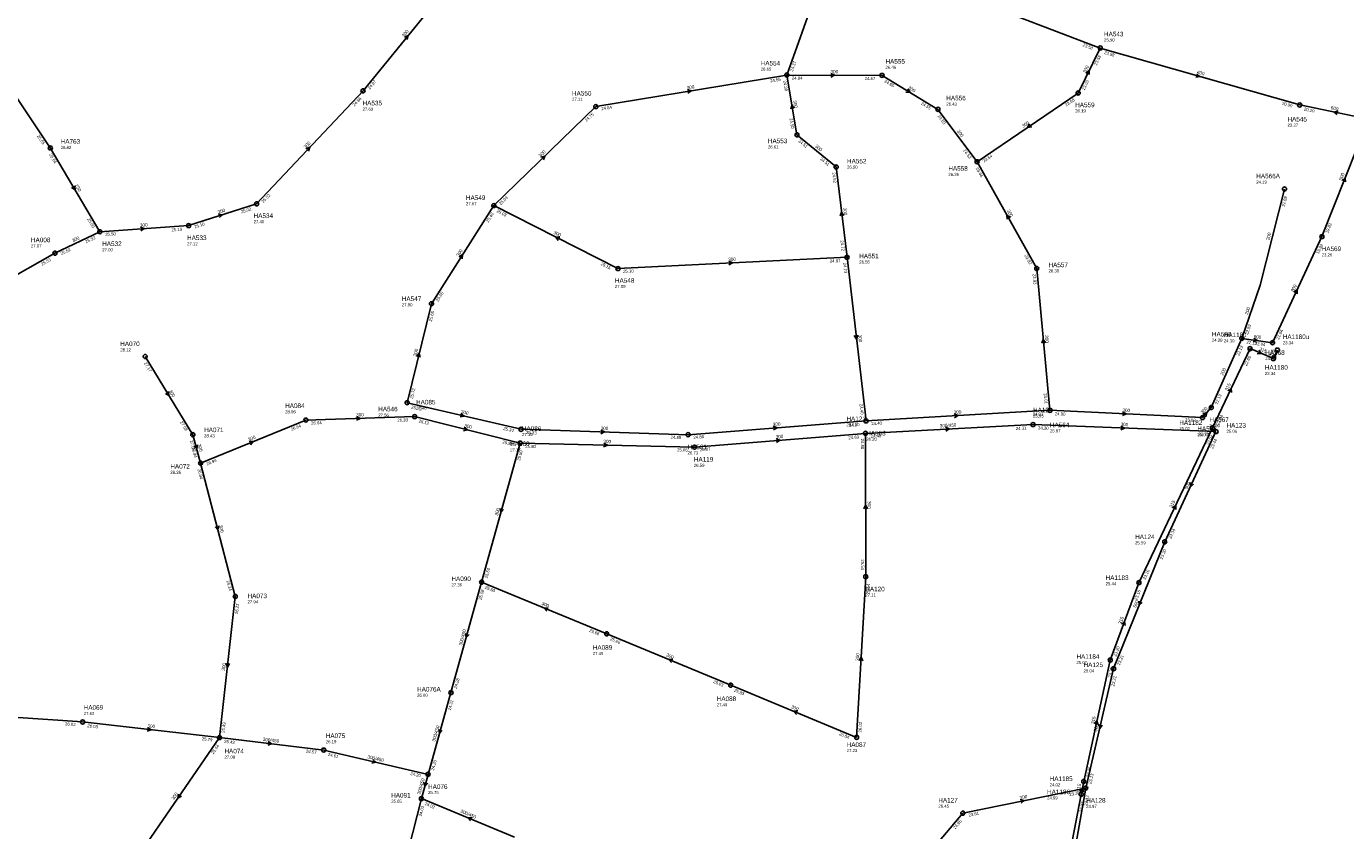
# Model space of a CAD drawing. Header units: metres. Extents: x 179992 to 198392, y 351761 to 369438.
# Tile 108 of 194: x 194499 to 195015, y 361213 to 361528. Entities that reach past the tile are written whole.
import ezdxf

# ---------------------------------------------------------------- set-up
doc = ezdxf.new("R2010")
doc.units = ezdxf.units.M

msp = doc.modelspace()

# ---------------------------------------------------------------- linework, layer by layer
at = {"layer": 'B-WE-RI-GWA-RIOOLLEIDING', "linetype": 'Continuous'}
for points in [[(194479.92, 361522.42), (194508.3, 361480.08)], [(194508.3, 361480.08), (194527.69, 361447.29)], [(194974.32, 361405.57), (194962.36, 361378.51)]]:
    msp.add_lwpolyline(points, dxfattribs=at)
at = {"layer": 'B-WE-RI-GWA-RIOOLLEIDING_BETON_300', "linetype": 'Continuous'}
for points in [[(194796.36, 361508.59), (194814.31, 361559.18)], [(194630.6, 361502.42), (194665.92, 361545.72)], [(194867.73, 361538.79), (194918.93, 361519.15)], [(194910.29, 361501.55), (194918.93, 361519.15)], [(194721.64, 361496.25), (194796.36, 361508.59)], [(194800.31, 361485.21), (194796.36, 361508.59)], [(194796.36, 361508.59), (194833.62, 361508.44)], [(194833.62, 361508.44), (194855.46, 361495.16)], [(194588.98, 361458.22), (194630.6, 361502.42)], [(194870.76, 361474.67), (194910.29, 361501.55)], [(194681.75, 361457.52), (194721.64, 361496.25)], [(194855.46, 361495.16), (194870.76, 361474.67)], [(194815.65, 361472.64), (194800.31, 361485.21)], [(194819.91, 361437.29), (194815.65, 361472.64)], [(194894.11, 361432.92), (194870.76, 361474.67)], [(194562.38, 361449.69), (194588.98, 361458.22)], [(194657.37, 361419.11), (194681.75, 361457.52)], [(194730.29, 361432.88), (194681.75, 361457.52)], [(194527.69, 361447.29), (194562.38, 361449.69)], [(194510.11, 361438.9), (194527.69, 361447.29)], [(194462.02, 361411.65), (194510.11, 361438.9)], [(194730.29, 361432.88), (194819.91, 361437.29)], [(194819.91, 361437.29), (194827.33, 361373.29)], [(194899.24, 361377.42), (194894.11, 361432.92)], [(194647.87, 361380.38), (194657.37, 361419.11)], [(194545.41, 361398.47), (194564.03, 361367.9)], [(194647.87, 361380.38), (194692.42, 361370)], [(194827.33, 361373.29), (194899.24, 361377.42)], [(194899.24, 361377.42), (194958.94, 361374.59)], [(194958.94, 361374.59), (194962.36, 361378.51)], [(194567.1, 361356.75), (194608.26, 361373.6)], [(194608.26, 361373.6), (194650.77, 361374.96)], [(194650.77, 361374.96), (194692.07, 361364.62)], [(194757.75, 361367.89), (194827.33, 361373.29)], [(194564.03, 361367.9), (194567.1, 361356.75)], [(194692.42, 361370), (194757.75, 361367.89)], [(194760.25, 361363.03), (194827.12, 361368.41)], [(194827.21, 361312.32), (194827.12, 361368.41)], [(194892.66, 361371.84), (194964.2, 361369.1)], [(194692.07, 361364.62), (194676.99, 361310.19)], [(194692.07, 361364.62), (194760.25, 361363.03)], [(194567.1, 361356.75), (194580.64, 361304.58)], [(194725.94, 361289.97), (194676.99, 361310.19)], [(194823.64, 361249.48), (194827.21, 361312.32)], [(194580.64, 361304.58), (194574.46, 361249.39)], [(194774.42, 361269.9), (194725.94, 361289.97)], [(194823.64, 361249.48), (194774.42, 361269.9)], [(194466.49, 361259.21), (194520.95, 361255.5)], [(194520.95, 361255.5), (194574.46, 361249.39)], [(194574.46, 361249.39), (194541.87, 361202.03)], [(194865.21, 361219.84), (194913.25, 361229.63)], [(194836.73, 361186.2), (194865.21, 361219.84)]]:
    msp.add_lwpolyline(points, dxfattribs=at)
at = {"layer": 'B-WE-RI-GWA-RIOOLLEIDING_BETON_400', "linetype": 'Continuous'}
msp.add_lwpolyline([(194918.93, 361519.15), (194996.93, 361496.87)], dxfattribs=at)
at = {"layer": 'B-WE-RI-GWA-RIOOLLEIDING_BETON_450', "linetype": 'Continuous'}
for points in [[(194827.12, 361368.41), (194892.66, 361371.84)], [(194676.99, 361310.19), (194665, 361267)], [(194665, 361267), (194656.05, 361235.02)], [(194574.46, 361249.39), (194615.22, 361244.51)], [(194615.22, 361244.51), (194656.05, 361235.02)], [(194656.05, 361235.02), (194653.44, 361225.52)], [(194653.44, 361225.52), (194644.95, 361192.38)], [(194689.84, 361210.5), (194653.44, 361225.52)]]:
    msp.add_lwpolyline(points, dxfattribs=at)
at = {"layer": 'B-WE-RI-GWA-RIOOLLEIDING_BETON_500', "linetype": 'Continuous'}
for points in [[(194964.2, 361369.1), (194944.16, 361325.98)], [(194944.16, 361325.98), (194924.18, 361276.38)], [(194924.18, 361276.38), (194913.25, 361229.63)], [(194913.25, 361229.63), (194903.64, 361175.16)]]:
    msp.add_lwpolyline(points, dxfattribs=at)
at = {"layer": 'B-WE-RI-GWA-RIOOLLEIDING_BETON_600', "linetype": 'Continuous'}
for points in [[(194996.93, 361496.87), (195023.81, 361491.36)], [(194986.3, 361403.89), (194974.32, 361405.57)]]:
    msp.add_lwpolyline(points, dxfattribs=at)
at = {"layer": 'B-WE-RI-GWA-RIOOLLEIDING_BETON_800', "linetype": 'Continuous'}
for points in [[(195005.62, 361445.4), (195023.81, 361491.36)], [(194986.3, 361403.89), (195005.62, 361445.4)]]:
    msp.add_lwpolyline(points, dxfattribs=at)
at = {"layer": 'B-WE-RI-GWA-RIOOLLEIDING_PVC_200', "linetype": 'Continuous'}
msp.add_lwpolyline([(194991, 361464), (194981.427, 361426.361), (194974.32, 361405.57)], dxfattribs=at)
at = {"layer": 'B-WE-RI-GWA-RIOOLPUT_INSPECTIEPUT'}
for centre in [(194918.93, 361519.15), (194796.36, 361508.59), (194833.62, 361508.44), (194630.6, 361502.42), (194910.29, 361501.55), (194721.64, 361496.25), (194855.46, 361495.16), (194996.93, 361496.87), (194800.31, 361485.21), (194508.3, 361480.08), (194870.76, 361474.67), (194815.65, 361472.64), (194588.98, 361458.22), (194681.75, 361457.52), (194562.38, 361449.69), (194527.69, 361447.29), (195005.62, 361445.4), (194510.11, 361438.9), (194819.91, 361437.29), (194730.29, 361432.88), (194894.11, 361432.92), (194657.37, 361419.11), (194974.32, 361405.57), (194986.3, 361403.89), (194545.41, 361398.47), (194647.87, 361380.38), (194899.24, 361377.42), (194962.36, 361378.51), (194608.26, 361373.6), (194650.77, 361374.96), (194827.33, 361373.29), (194892.66, 361371.84), (194958.94, 361374.59), (194564.03, 361367.9), (194692.42, 361370), (194757.75, 361367.89), (194827.12, 361368.41), (194964.2, 361369.1), (194692.07, 361364.62), (194760.25, 361363.03), (194567.1, 361356.75), (194944.16, 361325.98), (194676.99, 361310.19), (194827.21, 361312.32), (194580.64, 361304.58), (194725.94, 361289.97), (194924.18, 361276.38), (194774.42, 361269.9), (194665, 361267), (194520.95, 361255.5), (194574.46, 361249.39), (194823.64, 361249.48), (194615.22, 361244.51), (194656.05, 361235.02), (194913.25, 361229.63), (194653.44, 361225.52), (194865.21, 361219.84)]:
    msp.add_circle(centre, 0.8, dxfattribs=at)
at = {"layer": 'B-WE-RI-GWA_STROMINGSRICHTING'}
for points in [[(194646.79, 361523.41), (194648.26, 361524.07), (194647.91, 361522.5)], [(194813.55, 361509.24), (194814.99, 361508.52), (194813.55, 361507.8)], [(194913.33, 361509.37), (194914.61, 361510.35), (194914.62, 361508.74)], [(194956.74, 361509.1), (194957.93, 361508.01), (194956.35, 361507.71)], [(194757.46, 361502.9), (194759, 361502.42), (194757.7, 361501.47)], [(194843.68, 361503.16), (194844.54, 361501.8), (194842.94, 361501.93)], [(194799.28, 361495.6), (194798.33, 361496.9), (194797.86, 361495.36)], [(195011.93, 361494.53), (195010.37, 361494.11), (195011.64, 361493.12)], [(194891.31, 361489.52), (194890.53, 361488.11), (194892.12, 361488.32)], [(194608.28, 361479.77), (194609.79, 361480.32), (194609.33, 361478.78)], [(194700.16, 361476.4), (194701.7, 361476.89), (194701.16, 361475.37)], [(194517.88, 361465.29), (194517.99, 361463.68), (194516.64, 361464.56)], [(195013.52, 361467.31), (195014.71, 361468.38), (195014.85, 361466.78)], [(194818.67, 361453.62), (194817.78, 361454.96), (194817.24, 361453.45)], [(194574.09, 361454.2), (194575.68, 361453.95), (194574.53, 361452.83)], [(194883.77, 361452.89), (194882.43, 361453.79), (194882.51, 361452.19)], [(194543.55, 361449.11), (194545.04, 361448.49), (194543.65, 361447.67)], [(194707.63, 361445.19), (194706.02, 361445.2), (194706.98, 361443.91)], [(194668.18, 361437.49), (194669.56, 361438.32), (194669.4, 361436.71)], [(194773.63, 361435.73), (194775.1, 361435.08), (194773.7, 361434.3)], [(194994.7, 361423.64), (194995.96, 361424.65), (194996.01, 361423.04)], [(194824.17, 361406.8), (194823.62, 361405.29), (194822.74, 361406.64)], [(194897.52, 361403.8), (194896.67, 361405.17), (194896.09, 361403.67)], [(194978.98, 361405.64), (194980.31, 361404.73), (194978.78, 361404.22)], [(194651.58, 361398.52), (194652.62, 361399.74), (194652.98, 361398.17)], [(194554.59, 361384.79), (194554.72, 361383.18), (194553.36, 361384.04)], [(194628.05, 361374.95), (194629.52, 361374.28), (194628.1, 361373.51)], [(194668.91, 361376.22), (194670.15, 361375.19), (194668.58, 361374.82)], [(194861.81, 361375.99), (194863.28, 361375.35), (194861.89, 361374.55)], [(194927.69, 361376.79), (194929.09, 361376.01), (194927.62, 361375.35)], [(194959.04, 361375.89), (194960.65, 361376.55), (194960.21, 361374.86)], [(194670.2, 361370.84), (194671.42, 361369.79), (194669.85, 361369.44)], [(194723.67, 361369.71), (194725.09, 361368.95), (194723.62, 361368.27)], [(194791.05, 361371.2), (194792.54, 361370.59), (194791.16, 361369.76)], [(194858.41, 361370.77), (194859.89, 361370.12), (194858.49, 361369.33)], [(194927.02, 361371.24), (194928.43, 361370.47), (194926.96, 361369.81)], [(194565.88, 361363.9), (194565.57, 361362.33), (194564.49, 361363.52)], [(194586.07, 361365.3), (194587.68, 361365.17), (194586.62, 361363.96)], [(194724.74, 361364.58), (194726.16, 361363.83), (194724.7, 361363.14)], [(194792.19, 361366.32), (194793.68, 361365.72), (194792.31, 361364.89)], [(194954.13, 361349.15), (194954.18, 361347.54), (194955.44, 361348.54)], [(194684.22, 361338.98), (194684.53, 361337.41), (194685.61, 361338.6)], [(194827.89, 361338.93), (194827.16, 361340.36), (194826.45, 361338.92)], [(194574.21, 361332.24), (194573.87, 361330.67), (194572.81, 361331.88)], [(194703.07, 361300.2), (194701.46, 361300.08), (194702.52, 361298.86)], [(194934.04, 361302.78), (194934.17, 361301.18), (194935.38, 361302.25)], [(194670.69, 361290.18), (194670.99, 361288.59), (194672.07, 361289.79)], [(194751.79, 361280.05), (194750.18, 361279.93), (194751.24, 361278.72)], [(194824.62, 361279.5), (194825.42, 361280.9), (194826.06, 361279.42)], [(194576.99, 361278.5), (194577.55, 361276.98), (194578.43, 361278.34)], [(194800.64, 361259.8), (194799.03, 361259.69), (194800.08, 361258.47)], [(194546.36, 361253.32), (194547.71, 361252.45), (194546.19, 361251.89)], [(194918.34, 361254.57), (194918.71, 361253.01), (194919.74, 361254.24)], [(194660.22, 361252.59), (194660.52, 361251.01), (194661.61, 361252.2)], [(194593.5, 361247.84), (194594.84, 361246.95), (194593.32, 361246.41)], [(194634.4, 361240.79), (194635.64, 361239.77), (194634.07, 361239.39)], [(194654.41, 361231.98), (194654.74, 361230.27), (194655.91, 361231.57)], [(194558.39, 361227.3), (194558.16, 361225.71), (194559.57, 361226.49)], [(194887.68, 361225.15), (194889.23, 361224.73), (194887.96, 361223.74)], [(194673.25, 361218.13), (194671.64, 361218.01), (194672.7, 361216.8)]]:
    msp.add_lwpolyline(points, dxfattribs=at)
at = {"layer": 'B-WE-RI-HWA-RIOOLLEIDING_PVC_250', "linetype": 'Continuous'}
msp.add_lwpolyline([(194900.497, 361170.222), (194911.467, 361227.164)], dxfattribs=at)
at = {"layer": 'B-WE-RI-HWA-RIOOLLEIDING_PVC_315', "linetype": 'Continuous'}
for points in [[(194962.828, 361370.513), (194977.54, 361401.549)], [(194977.54, 361401.549), (194986.648, 361397.647)], [(194986.648, 361397.647), (194988.226, 361400.98)], [(194934.061, 361309.996), (194962.828, 361370.513)], [(194922.852, 361279.719), (194934.061, 361309.996)], [(194912.472, 361232.224), (194922.852, 361279.719)], [(194911.467, 361227.164), (194912.472, 361232.224)]]:
    msp.add_lwpolyline(points, dxfattribs=at)
at = {"layer": 'B-WE-RI-HWA-RIOOLPUT_INSPECTIEPUT'}
for centre in [(194977.54, 361401.55), (194986.65, 361397.65), (194988.23, 361400.98), (194962.83, 361370.51), (194934.06, 361310), (194922.85, 361279.72), (194912.47, 361232.22), (194911.47, 361227.16)]:
    msp.add_circle(centre, 0.8, dxfattribs=at)
at = {"layer": 'B-WE-RI-HWA_STROMINGSRICHTING'}
for points in [[(194980.97, 361400.93), (194982.09, 361399.6), (194980.35, 361399.5)], [(194986.06, 361398.24), (194987.44, 361399.31), (194987.47, 361397.57)], [(194968.92, 361385.04), (194970.18, 361386.03), (194970.22, 361384.42)], [(194947.18, 361339.26), (194948.44, 361340.25), (194948.48, 361338.64)], [(194927.28, 361293.76), (194928.46, 361294.86), (194928.63, 361293.26)], [(194916.65, 361254.72), (194917.66, 361255.97), (194918.06, 361254.41)], [(194910.9, 361228.32), (194911.97, 361229.69), (194912.43, 361228.01)]]:
    msp.add_lwpolyline(points, dxfattribs=at)
at = {"layer": 'B-WE-RI-RIOOLPUT_INSPECTIEPUT'}
msp.add_circle((194991, 361464), 0.8, dxfattribs=at)

# ---------------------------------------------------------------- texts
at = {"layer": 'B-WE-RI-GWA_AFM'}
for s, rotation, p in [('300', 50.8, (194646.68, 361523.34)), ('300', 63.85, (194913.22, 361509.28)), ('300', -0.23, (194813.43, 361509.28)), ('400', -15.94, (194956.65, 361509.19)), ('300', 9.38, (194757.33, 361502.93)), ('300', -31.3, (194843.62, 361503.29)), ('300', -80.41, (194798.83, 361498.57)), ('600', -11.58, (195009, 361495.2)), ('300', -53.25, (194862.8, 361486.62)), ('300', 34.22, (194888.8, 361487.9)), ('300', 46.72, (194608.17, 361479.72)), ('300', -39.33, (194807.28, 361480.54)), ('300', 44.15, (194700.02, 361476.34)), ('800', 68.41, (195013.42, 361467.22)), ('250', -59.4, (194517.87, 361465.43)), ('300', 17.78, (194573.96, 361454.24)), ('300', -83.13, (194818.37, 361456.62)), ('300', -60.78, (194882.35, 361455.54)), ('300', 3.96, (194543.41, 361449.18)), ('300', 25.51, (194517.16, 361443.11)), ('300', -26.91, (194704.98, 361446.6)), ('200', 75.73, (194985.07, 361443.88)), ('300', 57.6, (194668.06, 361437.42)), ('300', 2.82, (194773.49, 361435.81)), ('800', 65.04, (194994.59, 361423.58)), ('200', 71.13, (194976.64, 361414.75)), ('300', -83.39, (194824.23, 361406.93)), ('300', -84.72, (194897.31, 361406.79)), ('600', -7.98, (194978.87, 361405.71)), ('300', 76.22, (194651.49, 361398.44)), ('200', 66.16, (194967.01, 361390.91)), ('300', -58.65, (194554.57, 361384.94)), ('300', -13.12, (194668.8, 361376.29)), ('300', 3.29, (194861.67, 361376.03)), ('300', -2.71, (194927.57, 361376.84)), ('300', 48.9, (194959.04, 361375.89)), ('300', 1.83, (194627.93, 361375)), ('300', -14.06, (194670.1, 361370.91)), ('300', 4.44, (194790.92, 361371.25)), ('300/450', 3, (194856.21, 361370.72)), ('300', -2.19, (194926.9, 361371.31)), ('300', 22.26, (194585.95, 361365.32)), ('300', -1.85, (194723.54, 361369.78)), ('300', 4.6, (194792.06, 361366.37)), ('300', -74.61, (194565.89, 361364.02)), ('300', -1.34, (194724.61, 361364.62)), ('500', 65.07, (194952.82, 361346.45)), ('300', -89.91, (194827.95, 361341.94)), ('300', 74.51, (194683.36, 361336.11)), ('300', -75.45, (194574.24, 361332.35)), ('300', -22.44, (194700.33, 361301.41)), ('500', 68.06, (194932.87, 361300.04)), ('300/450', 74.48, (194669.28, 361285.3)), ('300', -22.49, (194749.05, 361281.25)), ('300', 86.75, (194824.55, 361279.39)), ('300', 83.61, (194576.6, 361275.52)), ('300', -22.53, (194797.89, 361261)), ('300', -6.51, (194546.24, 361253.4)), ('300/450', 74.37, (194658.8, 361247.71)), ('500', 76.84, (194917.6, 361251.65)), ('300/450', -6.83, (194591.33, 361248.15)), ('300/450', -13.08, (194632.27, 361241.32)), ('300/450', 74.64, (194653.03, 361226.99)), ('300', 55.47, (194556.64, 361224.88)), ('300', 11.52, (194887.55, 361225.2)), ('300/450', -22.42, (194668.58, 361220.1))]:
    msp.add_text(s, height=1.3, rotation=rotation, dxfattribs=at).set_placement(p)
at = {"layer": 'B-WE-RI-GWA_BOB'}
for s, rotation, p in [('23.58', -20.99, (194911.94, 361519.9)), ('23.58', -15.94, (194920.36, 361516.87)), ('24.37', 70.46, (194798.73, 361509.87)), ('23.58', 63.85, (194917.55, 361512.25)), ('24.87', 50.8, (194633.26, 361502.83)), ('24.56', 9.38, (194789.94, 361505.71)), ('24.39', -80.41, (194794.92, 361506.32)), ('24.84', -0.23, (194798.35, 361506.78)), ('24.67', -0.23, (194826.81, 361506.67)), ('24.65', -31.3, (194834.39, 361505.86)), ('23.65', 63.85, (194912.79, 361502.55)), ('24.86', 46.72, (194627.25, 361496.24)), ('24.84', 9.38, (194723.91, 361494.8)), ('24.55', -31.3, (194848.71, 361497.15)), ('23.65', 34.22, (194905.68, 361496.24)), ('20.90', -15.94, (194989.9, 361497.01)), ('20.10', -11.58, (194998.53, 361494.71)), ('24.75', 44.15, (194718.02, 361490.22)), ('24.50', -80.41, (194797.4, 361491.62)), ('24.53', -53.25, (194855.21, 361492.48)), ('25.65', -56.17, (194503.02, 361484.73)), ('24.51', -39.33, (194800.72, 361482.55)), ('25.64', -59.4, (194507.77, 361477.44)), ('24.51', -39.33, (194809.25, 361475.56)), ('24.53', -53.25, (194865.25, 361479.04)), ('23.64', 34.22, (194873.43, 361474.31)), ('24.52', -83.13, (194814.1, 361470.44)), ('23.66', -60.78, (194870.17, 361472.05)), ('25.02', 46.72, (194591.66, 361458.44)), ('25.03', 44.15, (194684.44, 361457.62)), ('22.69', 75.73, (194991.07, 361456.97)), ('25.02', 17.78, (194583.05, 361454.43)), ('25.40', 57.6, (194679.63, 361450.81)), ('25.03', -26.91, (194682.72, 361455.01)), ('25.60', -59.4, (194522.68, 361452.23)), ('25.10', 17.78, (194564.83, 361448.59)), ('19.82', 68.41, (195008.03, 361446.6)), ('25.52', 25.51, (194522.33, 361442.74)), ('25.50', 3.96, (194529.81, 361445.63)), ('25.10', 3.96, (194555.72, 361447.42)), ('25.52', 25.51, (194512.69, 361438.14)), ('24.72', -83.13, (194817.31, 361443.83)), ('19.82', 65.04, (195004.38, 361438.48)), ('25.53', 29.54, (194505.08, 361433.98)), ('25.15', -26.91, (194723.41, 361434.35)), ('24.87', 2.82, (194813.21, 361435.16)), ('24.73', -83.39, (194818.35, 361435.1)), ('23.82', -60.78, (194889.22, 361437.98)), ('25.10', 2.82, (194732.38, 361431.18)), ('23.83', -84.72, (194892.5, 361430.76)), ('25.65', 57.6, (194659.96, 361419.83)), ('25.65', 76.22, (194657.5, 361412.08)), ('22.59', 71.13, (194976.67, 361406.88)), ('21.84', 65.04, (194988.78, 361404.94)), ('22.13', -7.98, (194976.05, 361403.51)), ('22.04', -7.98, (194979.32, 361403.05)), ('22.13', 66.16, (194973.22, 361398.62)), ('27.17', -58.65, (194544.91, 361395.83)), ('25.72', 76.22, (194650.09, 361381.89)), ('24.01', -84.72, (194896.82, 361384.03)), ('22.13', 66.16, (194964.81, 361379.61)), ('25.72', -13.12, (194649.41, 361378.17)), ('24.40', -83.39, (194824.76, 361379.84)), ('27.08', -58.65, (194558.96, 361372.77)), ('26.64', 1.83, (194610.32, 361371.86)), ('26.33', 1.83, (194644.03, 361372.94)), ('26.12', -14.06, (194652.27, 361372.73)), ('24.40', 4.44, (194820.69, 361370.97)), ('24.40', 3.29, (194829.43, 361371.61)), ('24.01', 3.29, (194892.55, 361375.23)), ('24.00', -2.71, (194901.15, 361375.53)), ('23.03', -2.71, (194952.06, 361373.11)), ('26.64', 22.26, (194602.65, 361369.36)), ('25.34', -13.12, (194685.39, 361369.79)), ('25.33', -1.85, (194694.36, 361368.14)), ('24.89', -1.85, (194750.9, 361366.31)), ('24.88', 4.44, (194759.88, 361366.25)), ('24.63', 4.6, (194820.49, 361366.07)), ('24.48', 3, (194829.21, 361366.72)), ('24.31', 3, (194885.96, 361369.69)), ('24.30', -2.19, (194894.59, 361369.96)), ('23.77', -2.19, (194957.34, 361367.56)), ('27.08', -74.61, (194562.83, 361365.49)), ('26.94', -74.61, (194563.56, 361362.83)), ('25.83', -14.06, (194685.04, 361364.53)), ('25.80', 74.51, (194691.99, 361357.59)), ('25.80', -1.34, (194694.03, 361362.77)), ('25.06', -1.34, (194753.41, 361361.39)), ('25.07', 4.6, (194762.39, 361361.4)), ('24.48', -89.91, (194825.32, 361366.41)), ('23.44', 65.07, (194962.97, 361362.17)), ('26.94', 22.26, (194569.63, 361355.84)), ('26.94', -75.45, (194565.86, 361354.36)), ('23.34', 65.07, (194946.64, 361327.04)), ('23.30', 68.06, (194943.29, 361319)), ('25.60', 74.51, (194679.26, 361311.64)), ('25.54', -89.91, (194825.4, 361319.12)), ('26.24', -75.45, (194577.19, 361310.71)), ('25.58', 74.48, (194676.91, 361303.16)), ('25.60', -22.44, (194678.15, 361307.76)), ('25.54', 86.75, (194828.62, 361305.43)), ('26.23', 83.61, (194581.67, 361297.62)), ('25.66', -22.44, (194718.97, 361290.9)), ('25.66', -22.49, (194727.1, 361287.54)), ('23.21', 68.06, (194926.6, 361277.56)), ('24.28', 74.48, (194667.27, 361268.45)), ('25.83', -22.49, (194767.45, 361270.84)), ('23.21', 76.84, (194924.38, 361269.35)), ('24.31', 74.37, (194664.9, 361259.97)), ('25.83', -22.53, (194775.58, 361267.47)), ('26.02', -3.9, (194514.04, 361254.17)), ('26.03', -6.51, (194522.73, 361253.48)), ('25.49', 83.61, (194576.47, 361251.18)), ('26.02', 86.75, (194825.55, 361251.37)), ('25.79', -6.51, (194567.5, 361248.37)), ('25.43', -6.83, (194576.23, 361247.37)), ('26.04', -22.53, (194816.67, 361250.42)), ('25.44', 55.47, (194572.09, 361242.77)), ('24.57', -6.83, (194608.25, 361243.53)), ('24.61', -13.08, (194616.76, 361242.3)), ('24.20', 74.37, (194658.32, 361236.46)), ('24.20', -13.08, (194649.02, 361234.81)), ('23.13', 76.84, (194915.46, 361231.17)), ('23.35', 11.52, (194906.95, 361226.51)), ('24.03', 75.63, (194653.5, 361218.49)), ('24.02', -22.42, (194654.6, 361223.09)), ('23.12', 79.99, (194913.84, 361222.62)), ('24.65', 49.75, (194862.19, 361213.49)), ('23.61', 11.52, (194867.53, 361218.48))]:
    msp.add_text(s, height=1.2, rotation=rotation, dxfattribs=at).set_placement(p)
at = {"layer": 'B-WE-RI-GWA_PUTDEKSELNIVEAU'}
for s, p in [('25.90', (194920.41, 361521.68)), ('26.65', (194786.14, 361510.28)), ('26.46', (194834.94, 361511.01)), ('27.69', (194630.43, 361494.68)), ('27.11', (194712.34, 361498.52)), ('26.43', (194858.73, 361496.63)), ('26.19', (194909.13, 361493.95)), ('23.27', (194992.17, 361488.37)), ('26.82', (194512.37, 361479.68)), ('26.61', (194788.95, 361479.87)), ('26.50', (194819.89, 361471.95)), ('26.36', (194859.53, 361469.12)), ('27.67', (194670.87, 361457.67)), ('27.40', (194587.82, 361450.62)), ('27.07', (194500.73, 361441.14)), ('27.00', (194528.61, 361439.64)), ('27.12', (194561.8, 361441.99)), ('26.55', (194824.68, 361434.85)), ('23.26', (195005.54, 361437.66)), ('26.30', (194898.7, 361431.38)), ('27.09', (194729.13, 361425.28)), ('27.90', (194645.78, 361418.12)), ('24.29', (194962.61, 361404.27)), ('28.12', (194535.67, 361400.5)), ('24.04', (194983.48, 361397.07)), ('28.06', (194600.14, 361376.27)), ('27.46', (194651.35, 361377.68)), ('27.56', (194636.56, 361374.97)), ('26.13', (194819.67, 361371.16)), ('25.95', (194892.66, 361374.6)), ('24.90', (194961.61, 361370.83)), ('28.43', (194568.45, 361366.84)), ('27.10', (194692.74, 361367.33)), ('25.87', (194899.24, 361368.78)), ('25.07', (194956.91, 361367.3)), ('25.06', (194968.31, 361368.63)), ('27.17', (194688.15, 361361.41)), ('26.20', (194827.41, 361365.55)), ('26.73', (194757.5, 361360.16)), ('26.59', (194760, 361355.3)), ('28.36', (194555.26, 361352.57)), ('25.59', (194932.57, 361324.99)), ('27.36', (194665.18, 361308.57)), ('27.11', (194827.04, 361304.58)), ('27.94', (194585.43, 361301.89)), ('27.49', (194720.46, 361281.71)), ('25.04', (194912.41, 361274.92)), ('26.00', (194651.75, 361265.38)), ('27.62', (194521.37, 361258.24)), ('27.49', (194768.94, 361261.64)), ('26.19', (194616.05, 361247.2)), ('27.23', (194819.76, 361243.72)), ('27.08', (194576.41, 361241.16)), ('25.75', (194656.05, 361227.28)), ('25.65', (194641.63, 361223.9)), ('26.45', (194855.61, 361221.96)), ('24.97', (194913.42, 361221.89))]:
    msp.add_text(s, height=1.2, dxfattribs=at).set_placement(p)
at = {"layer": 'B-WE-RI-GWA_PUTNUMMER'}
for s, p in [('HA543', (194920.41, 361523.72)), ('HA554', (194786.14, 361512.32)), ('HA555', (194834.94, 361513.05)), ('HA550', (194712.34, 361500.56)), ('HA535', (194630.43, 361496.72)), ('HA556', (194858.73, 361498.67)), ('HA559', (194909.13, 361495.99)), ('HA545', (194992.17, 361490.41)), ('HA763', (194512.37, 361481.72)), ('HA553', (194788.95, 361481.91)), ('HA552', (194819.89, 361473.99)), ('HA558', (194859.53, 361471.16)), ('HA549', (194670.87, 361459.71)), ('HA534', (194587.82, 361452.66)), ('HA008', (194500.73, 361443.18)), ('HA533', (194561.8, 361444.03)), ('HA532', (194528.61, 361441.68)), ('HA569', (195005.54, 361439.7)), ('HA551', (194824.68, 361436.89)), ('HA557', (194898.7, 361433.42)), ('HA548', (194729.13, 361427.32)), ('HA547', (194645.78, 361420.16)), ('HA566', (194962.61, 361406.31)), ('HA070', (194535.67, 361402.54)), ('HA568', (194983.48, 361399.11)), ('HA084', (194600.14, 361378.31)), ('HA546', (194636.56, 361377.01)), ('HA085', (194651.35, 361379.72)), ('HA122', (194892.66, 361376.64)), ('HA121', (194819.67, 361373.2)), ('HA564', (194899.24, 361370.82)), ('HA567', (194961.61, 361372.87)), ('HA123', (194968.31, 361370.67)), ('HA071', (194568.45, 361368.88)), ('HA086', (194692.74, 361369.37)), ('HA563', (194827.41, 361367.59)), ('HA565', (194956.91, 361369.34)), ('HA560', (194688.15, 361363.45)), ('HA561', (194757.5, 361362.2)), ('HA119', (194760, 361357.34)), ('HA072', (194555.26, 361354.61)), ('HA124', (194932.57, 361327.03)), ('HA090', (194665.18, 361310.61)), ('HA073', (194585.43, 361303.93)), ('HA120', (194827.04, 361306.62)), ('HA089', (194720.46, 361283.75)), ('HA125', (194912.41, 361276.96)), ('HA076A', (194651.75, 361267.42)), ('HA088', (194768.94, 361263.68)), ('HA069', (194521.37, 361260.28)), ('HA075', (194616.05, 361249.24)), ('HA074', (194576.41, 361243.2)), ('HA087', (194819.76, 361245.76)), ('HA091', (194641.63, 361225.94)), ('HA076', (194656.05, 361229.32)), ('HA127', (194855.61, 361224)), ('HA128', (194913.42, 361223.93))]:
    msp.add_text(s, height=1.8, dxfattribs=at).set_placement(p)
at = {"layer": 'B-WE-RI-HWA_AFM'}
for rotation, p in [(-23.19, (194980.96, 361400.94)), (64.66, (194986.06, 361398.24)), (64.64, (194968.81, 361384.96)), (64.58, (194947.06, 361339.18)), (69.68, (194927.17, 361293.65)), (77.67, (194916.57, 361254.6)), (78.77, (194910.91, 361228.31))]:
    msp.add_text('315', height=1.3, rotation=rotation, dxfattribs=at).set_placement(p)
at = {"layer": 'B-WE-RI-HWA_BOB'}
for s, rotation, p in [('22.65', 64.64, (194976.25, 361394.63)), ('22.94', 64.64, (194965.31, 361371.55)), ('22.94', 64.58, (194961.53, 361363.6)), ('23.16', 64.58, (194936.55, 361311.03)), ('23.16', 69.68, (194933.39, 361302.99)), ('23.20', 69.68, (194925.23, 361280.97)), ('23.20', 77.67, (194923.16, 361272.69)), ('23.26', 77.67, (194914.66, 361233.79)), ('23.27', 79.1, (194911.95, 361220.15))]:
    msp.add_text(s, height=1.2, rotation=rotation, dxfattribs=at).set_placement(p)
at = {"layer": 'B-WE-RI-HWA_PUTDEKSELNIVEAU'}
for s, p in [('24.30', (194967.26, 361404.02)), ('23.34', (194990.33, 361403.25)), ('23.34', (194983.31, 361391.25)), ('25.02', (194949.87, 361369.68)), ('25.44', (194921.04, 361309.01)), ('25.07', (194909.62, 361278.18)), ('24.02', (194899.16, 361230.36)), ('24.99', (194898.13, 361225.22))]:
    msp.add_text(s, height=1.2, dxfattribs=at).set_placement(p)
at = {"layer": 'B-WE-RI-HWA_PUTNUMMER'}
for s, p in [('HA1181', (194967.26, 361406.06)), ('HA1180u', (194990.33, 361405.29)), ('HA1180', (194983.31, 361393.29)), ('HA1182', (194949.87, 361371.72)), ('HA1183', (194921.04, 361311.05)), ('HA1184', (194909.62, 361280.22)), ('HA1185', (194899.16, 361232.4)), ('HA1186', (194898.13, 361227.26))]:
    msp.add_text(s, height=1.8, dxfattribs=at).set_placement(p)
at = {"layer": 'B-WE-RI_PUTDEKSELNIVEAU'}
msp.add_text('24.19', height=1.2, dxfattribs=at).set_placement((194979.96, 361466.12))
at = {"layer": 'B-WE-RI_PUTNUMMER'}
msp.add_text('HA566A', height=1.8, dxfattribs=at).set_placement((194979.96, 361468.16))

doc.saveas('drawing.dxf')
